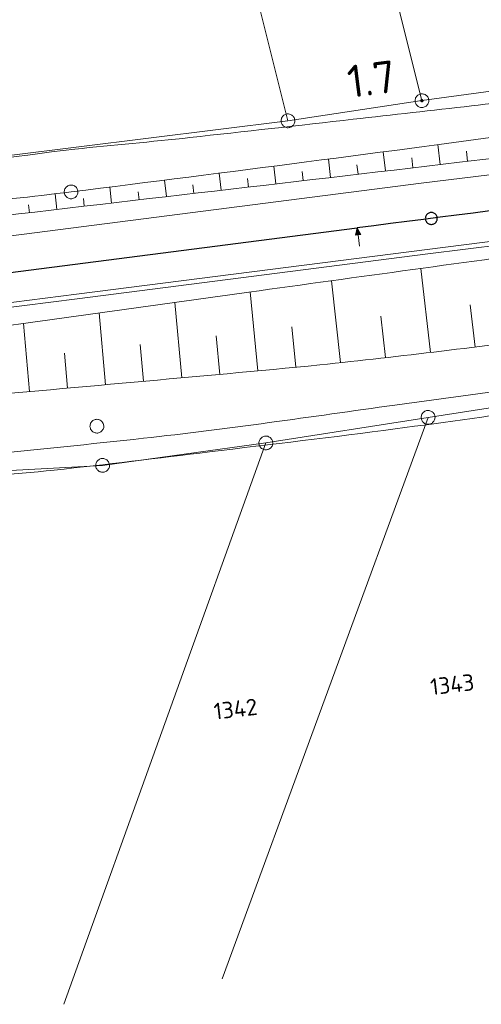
# Model space of a CAD drawing. Header units: metres. Extents: x 3425540 to 3446143, y 5432760 to 5444637.
# Tile 122 of 256: x 3436754 to 3436804, y 5439091 to 5439199. Entities that reach past the tile are written whole.
import ezdxf
from ezdxf.enums import TextEntityAlignment as Align

# ---------------------------------------------------------------- set-up
doc = ezdxf.new("R2010")
doc.units = ezdxf.units.M
for name, color, linetype, lineweight in [('B_Bestand', 9, 'Continuous', 18), ('B_Böschung', 9, 'Continuous', 18), ('B_Flurgrenzen', 9, 'Continuous', 18), ('B_Gleisachse', 9, 'Continuous', 25), ('B_Kilometrierung', 9, 'Continuous', 25), ('Bestand Kabeltröge', 9, 'Continuous', 18), ('Bestand_Neu_Strecke 3443', 9, 'Continuous', 18)]:
    doc.layers.add(name, color=color, linetype=linetype, lineweight=lineweight)
doc.styles.get("Standard").update_dxf_attribs({"font": 'isocpeur.ttf'})

msp = doc.modelspace()

# ---------------------------------------------------------------- linework, layer by layer
at = {"layer": 'B_Bestand'}
for points in [[(3436791.3, 5439175.18), (3436790.92, 5439175.9), (3436790.73, 5439175.11), (3436791.3, 5439175.18)], [(3436790.79, 5439175.16), (3436791.23, 5439175.21), (3436790.93, 5439175.81), (3436790.79, 5439175.16)], [(3436790.85, 5439175.21), (3436791.16, 5439175.25), (3436790.94, 5439175.72), (3436790.85, 5439175.21)], [(3436790.91, 5439175.25), (3436791.09, 5439175.28), (3436790.95, 5439175.62), (3436790.91, 5439175.25)], [(3436790.96, 5439175.3), (3436791.03, 5439175.31), (3436790.97, 5439175.53), (3436790.96, 5439175.3)], [(3436791.17, 5439173.92), (3436791.01, 5439175.15)]]:
    msp.add_lwpolyline(points, dxfattribs=at)
for points, knots in [([(3436701.59, 5439177.77), (3436706.65, 5439178.29), (3436711.71, 5439178.81), (3436716.77, 5439179.34), (3436724.44, 5439180.13), (3436732.11, 5439180.93), (3436739.79, 5439181.74), (3436746.61, 5439182.46), (3436753.37, 5439183.72), (3436760.19, 5439184.47), (3436764.35, 5439184.92), (3436768.53, 5439185.26), (3436772.7, 5439185.72), (3436778.63, 5439186.38), (3436784.56, 5439187.04), (3436790.48, 5439187.71), (3436794.77, 5439188.19), (3436799.07, 5439188.67), (3436803.35, 5439189.17), (3436807.3, 5439189.63), (3436811.24, 5439190.18), (3436815.18, 5439190.74), (3436819.75, 5439191.39), (3436824.31, 5439192.08), (3436828.89, 5439192.73), (3436835.66, 5439193.69), (3436842.45, 5439194.62), (3436849.23, 5439195.55), (3436855.53, 5439196.41), (3436861.87, 5439197.04), (3436868.17, 5439197.96), (3436874.28, 5439198.85), (3436880.37, 5439199.94), (3436886.48, 5439200.89), (3436893.12, 5439201.91), (3436899.77, 5439202.95), (3436906.42, 5439203.91), (3436911.34, 5439204.62), (3436916.25, 5439205.28), (3436921.18, 5439205.9), (3436925.99, 5439206.5), (3436930.8, 5439207.09), (3436935.62, 5439207.68), (3436941.16, 5439208.35), (3436946.7, 5439209.04), (3436952.25, 5439209.67), (3436956.56, 5439210.15), (3436960.88, 5439210.56), (3436965.19, 5439211.02), (3436969.69, 5439211.5), (3436974.19, 5439212), (3436978.69, 5439212.48), (3436983.78, 5439213.03), (3436988.88, 5439213.5), (3436993.97, 5439214.06), (3436998.18, 5439214.51), (3437002.38, 5439215.01), (3437006.59, 5439215.51), (3437012.38, 5439216.2), (3437018.17, 5439216.89), (3437023.96, 5439217.6), (3437028.46, 5439218.16), (3437032.96, 5439218.72), (3437037.46, 5439219.28), (3437043.03, 5439219.97), (3437048.59, 5439220.67), (3437054.16, 5439221.36), (3437060.37, 5439222.14), (3437066.58, 5439222.8), (3437072.79, 5439223.56), (3437077.47, 5439224.14), (3437082.13, 5439224.87), (3437086.81, 5439225.45), (3437092.23, 5439226.12), (3437097.66, 5439226.77), (3437103.09, 5439227.42), (3437109.01, 5439228.13), (3437114.95, 5439228.8), (3437120.87, 5439229.52), (3437125.31, 5439230.06), (3437129.73, 5439230.72), (3437134.16, 5439231.3), (3437141.12, 5439232.2), (3437148.1, 5439232.85), (3437155.05, 5439233.8), (3437162.05, 5439234.76), (3437169.02, 5439235.89), (3437175.98, 5439237.05), (3437183.62, 5439238.32), (3437191.26, 5439239.62), (3437198.9, 5439240.92), (3437201.64, 5439241.39), (3437204.37, 5439241.95), (3437207.13, 5439242.38), (3437210.49, 5439242.9), (3437213.89, 5439243.05), (3437217.28, 5439243.32), (3437220.73, 5439243.59), (3437224.18, 5439243.86), (3437227.64, 5439244.05), (3437233.13, 5439244.36), (3437238.64, 5439244.02), (3437244.13, 5439244.37), (3437252.78, 5439244.91), (3437261.42, 5439245.69), (3437270.08, 5439246.25), (3437275.76, 5439246.61), (3437281.44, 5439247.04), (3437287.13, 5439247.3), (3437292.8, 5439247.55), (3437298.46, 5439247.8), (3437304.12, 5439248.05)], [0, 0, 0, 0, 0.025133, 0.025133, 0.025133, 0.063269, 0.063269, 0.063269, 0.097186, 0.097186, 0.097186, 0.117895, 0.117895, 0.117895, 0.147386, 0.147386, 0.147386, 0.168728, 0.168728, 0.168728, 0.188381, 0.188381, 0.188381, 0.211204, 0.211204, 0.211204, 0.245041, 0.245041, 0.245041, 0.276498, 0.276498, 0.276498, 0.307052, 0.307052, 0.307052, 0.34029, 0.34029, 0.34029, 0.36482, 0.36482, 0.36482, 0.38879, 0.38879, 0.38879, 0.416399, 0.416399, 0.416399, 0.437835, 0.437835, 0.437835, 0.460206, 0.460206, 0.460206, 0.485508, 0.485508, 0.485508, 0.506441, 0.506441, 0.506441, 0.535268, 0.535268, 0.535268, 0.557678, 0.557678, 0.557678, 0.585416, 0.585416, 0.585416, 0.616319, 0.616319, 0.616319, 0.639628, 0.639628, 0.639628, 0.666644, 0.666644, 0.666644, 0.696155, 0.696155, 0.696155, 0.718246, 0.718246, 0.718246, 0.752911, 0.752911, 0.752911, 0.787803, 0.787803, 0.787803, 0.826098, 0.826098, 0.826098, 0.839875, 0.839875, 0.839875, 0.856671, 0.856671, 0.856671, 0.873781, 0.873781, 0.873781, 0.90095, 0.90095, 0.90095, 0.943819, 0.943819, 0.943819, 0.971972, 0.971972, 0.971972, 1, 1, 1, 1]), ([(3436720.78, 5439147.92), (3436724.51, 5439148.39), (3436728.24, 5439148.85), (3436731.97, 5439149.32), (3436738.07, 5439150.08), (3436744.21, 5439150.58), (3436750.32, 5439151.21), (3436756.1, 5439151.81), (3436761.87, 5439152.39), (3436767.64, 5439153.02), (3436776.78, 5439154.02), (3436785.88, 5439155.37), (3436794.99, 5439156.63), (3436802.09, 5439157.6), (3436809.18, 5439158.58), (3436816.27, 5439159.56), (3436822.13, 5439160.36), (3436827.99, 5439161.17), (3436833.85, 5439161.97), (3436842.26, 5439163.13), (3436850.7, 5439164.13), (3436859.13, 5439165.15), (3436862.6, 5439165.57), (3436866.09, 5439165.72), (3436869.55, 5439166.18), (3436880.21, 5439167.61), (3436890.81, 5439169.34), (3436901.4, 5439171.18), (3436910.1, 5439172.68), (3436918.8, 5439174.27), (3436927.51, 5439175.74), (3436936.03, 5439177.19), (3436944.56, 5439178.62), (3436953.1, 5439180.05), (3436966.06, 5439182.23), (3436979.02, 5439184.38), (3436991.99, 5439186.5), (3436999.27, 5439187.69), (3437006.58, 5439188.69), (3437013.88, 5439189.69), (3437019.72, 5439190.49), (3437025.56, 5439191.22), (3437031.42, 5439191.83), (3437036.12, 5439192.32), (3437040.85, 5439192.58), (3437045.55, 5439193.04), (3437047.61, 5439193.24), (3437049.67, 5439193.46), (3437051.73, 5439193.72), (3437055.44, 5439194.2), (3437059.13, 5439194.86), (3437062.84, 5439195.36), (3437066.88, 5439195.89), (3437070.95, 5439196.28), (3437074.99, 5439196.82), (3437083.47, 5439197.97), (3437091.89, 5439199.58), (3437100.37, 5439200.7), (3437110.44, 5439202.03), (3437120.52, 5439203.28), (3437130.61, 5439204.41), (3437142.6, 5439205.74), (3437154.61, 5439206.94), (3437166.59, 5439208.27), (3437173.23, 5439209.01), (3437179.87, 5439209.74), (3437186.5, 5439210.6), (3437194.71, 5439211.67), (3437202.9, 5439212.93), (3437211.11, 5439214.04), (3437218, 5439214.97), (3437224.9, 5439215.85), (3437231.78, 5439216.8), (3437239.39, 5439217.85), (3437246.99, 5439218.96), (3437254.59, 5439220.07), (3437267.16, 5439221.91), (3437279.7, 5439223.92), (3437292.28, 5439225.68), (3437297.03, 5439226.35), (3437301.78, 5439227.01), (3437306.53, 5439227.68)], [0, 0, 0, 0, 0.019074, 0.019074, 0.019074, 0.050277, 0.050277, 0.050277, 0.079727, 0.079727, 0.079727, 0.126381, 0.126381, 0.126381, 0.162711, 0.162711, 0.162711, 0.192716, 0.192716, 0.192716, 0.235806, 0.235806, 0.235806, 0.253524, 0.253524, 0.253524, 0.308036, 0.308036, 0.308036, 0.352859, 0.352859, 0.352859, 0.396746, 0.396746, 0.396746, 0.463429, 0.463429, 0.463429, 0.500834, 0.500834, 0.500834, 0.530716, 0.530716, 0.530716, 0.554702, 0.554702, 0.554702, 0.565208, 0.565208, 0.565208, 0.584208, 0.584208, 0.584208, 0.604904, 0.604904, 0.604904, 0.648324, 0.648324, 0.648324, 0.699854, 0.699854, 0.699854, 0.761057, 0.761057, 0.761057, 0.794946, 0.794946, 0.794946, 0.836968, 0.836968, 0.836968, 0.872248, 0.872248, 0.872248, 0.91121, 0.91121, 0.91121, 0.97565, 0.97565, 0.97565, 1, 1, 1, 1]), ([(3437090.63, 5439196.58), (3437086.33, 5439196.01), (3437082.03, 5439195.43), (3437077.73, 5439194.86), (3437074.6, 5439194.44), (3437071.47, 5439194), (3437068.34, 5439193.57), (3437064.52, 5439193.04), (3437060.71, 5439192.45), (3437056.88, 5439191.93), (3437053.3, 5439191.44), (3437049.71, 5439191.07), (3437046.11, 5439190.72), (3437041.98, 5439190.32), (3437037.84, 5439190), (3437033.71, 5439189.6), (3437030.36, 5439189.28), (3437027.03, 5439188.94), (3437023.69, 5439188.58), (3437020.26, 5439188.21), (3437016.84, 5439187.82), (3437013.44, 5439187.29), (3437009.44, 5439186.66), (3437005.45, 5439186.02), (3437001.46, 5439185.39), (3436995.6, 5439184.47), (3436989.74, 5439183.55), (3436983.88, 5439182.63), (3436978.2, 5439181.74), (3436972.51, 5439180.85), (3436966.82, 5439179.96), (3436961.64, 5439179.15), (3436956.45, 5439178.43), (3436951.28, 5439177.56), (3436943.94, 5439176.32), (3436936.63, 5439174.98), (3436929.31, 5439173.68), (3436922.04, 5439172.39), (3436914.77, 5439171.09), (3436907.51, 5439169.8), (3436905.2, 5439169.39), (3436902.88, 5439169.01), (3436900.56, 5439168.6), (3436896.92, 5439167.97), (3436893.34, 5439167.03), (3436889.71, 5439166.36), (3436886.22, 5439165.72), (3436882.72, 5439165.2), (3436879.19, 5439164.81), (3436876.76, 5439164.54), (3436874.31, 5439164.41), (3436871.87, 5439164.12), (3436867.79, 5439163.64), (3436863.71, 5439163.16), (3436859.64, 5439162.66), (3436855.7, 5439162.17), (3436851.77, 5439161.68), (3436847.83, 5439161.19), (3436842.02, 5439160.47), (3436836.2, 5439159.78), (3436830.38, 5439159.05), (3436824.16, 5439158.25), (3436817.98, 5439157.25), (3436811.77, 5439156.37), (3436806.2, 5439155.59), (3436800.63, 5439154.78), (3436795.05, 5439154.05), (3436788.32, 5439153.15), (3436781.58, 5439152.37), (3436774.84, 5439151.55), (3436769.21, 5439150.87), (3436763.59, 5439150.16), (3436757.95, 5439149.57), (3436753.28, 5439149.08), (3436748.6, 5439148.72), (3436743.93, 5439148.28), (3436740.42, 5439147.95), (3436736.92, 5439147.61), (3436733.42, 5439147.25), (3436729.7, 5439146.86), (3436726, 5439146.27), (3436722.3, 5439145.7), (3436719.24, 5439145.22), (3436716.18, 5439144.74), (3436713.2, 5439143.89), (3436710.25, 5439143.05), (3436707.35, 5439142.09), (3436704.41, 5439141.22), (3436701.46, 5439140.34), (3436698.5, 5439139.48), (3436695.54, 5439138.63), (3436693.24, 5439137.97), (3436690.92, 5439137.44), (3436688.56, 5439136.99), (3436685.54, 5439136.42), (3436682.51, 5439136.16), (3436679.47, 5439136.14), (3436677, 5439136.13), (3436674.53, 5439136.2), (3436672.06, 5439136.32), (3436669.53, 5439136.44), (3436667.01, 5439136.75), (3436664.48, 5439136.83), (3436662.56, 5439136.9), (3436660.63, 5439136.8), (3436658.7, 5439136.66), (3436655.99, 5439136.46), (3436653.28, 5439136.25), (3436650.61, 5439135.71), (3436648.26, 5439135.25), (3436645.95, 5439134.71), (3436643.63, 5439134.16), (3436639.43, 5439133.18), (3436635.29, 5439132.02), (3436631.08, 5439131.07), (3436628.42, 5439130.46), (3436625.7, 5439130.18), (3436622.98, 5439129.86), (3436620.78, 5439129.6), (3436618.55, 5439129.39), (3436616.35, 5439129.52), (3436613.22, 5439129.7), (3436610.1, 5439130.28), (3436607.04, 5439131.07), (3436604.01, 5439131.85), (3436601.03, 5439132.73), (3436598, 5439133.48), (3436596.26, 5439133.91), (3436594.51, 5439134.33), (3436592.77, 5439134.77), (3436590.48, 5439135.34), (3436588.18, 5439135.92), (3436585.88, 5439136.49), (3436583.94, 5439136.97), (3436581.99, 5439137.47), (3436580.02, 5439137.78), (3436578.04, 5439138.1), (3436575.98, 5439137.74), (3436573.99, 5439137.44), (3436570.89, 5439136.96), (3436567.78, 5439136.49), (3436564.69, 5439135.97), (3436562.14, 5439135.55), (3436559.6, 5439135.07), (3436557.05, 5439134.69), (3436550.45, 5439133.7), (3436543.84, 5439132.82), (3436537.23, 5439131.93), (3436532.03, 5439131.23), (3436526.84, 5439130.53), (3436521.64, 5439129.86), (3436517.36, 5439129.31), (3436513.08, 5439128.84), (3436508.8, 5439128.4), (3436505.37, 5439128.04), (3436501.93, 5439127.74), (3436498.49, 5439127.45), (3436493.76, 5439127.07), (3436489.02, 5439126.74), (3436484.28, 5439126.51), (3436479.57, 5439126.27), (3436474.86, 5439126.13), (3436470.15, 5439126.07), (3436465.74, 5439126.03), (3436461.33, 5439125.99), (3436456.92, 5439126.07), (3436448.55, 5439126.24), (3436440.19, 5439126.4), (3436431.82, 5439126.57)], [0, 0, 0, 0, 0.019538, 0.019538, 0.019538, 0.033772, 0.033772, 0.033772, 0.051152, 0.051152, 0.051152, 0.067424, 0.067424, 0.067424, 0.08613, 0.08613, 0.08613, 0.101247, 0.101247, 0.101247, 0.116764, 0.116764, 0.116764, 0.13497, 0.13497, 0.13497, 0.161684, 0.161684, 0.161684, 0.187611, 0.187611, 0.187611, 0.211226, 0.211226, 0.211226, 0.244724, 0.244724, 0.244724, 0.277968, 0.277968, 0.277968, 0.288549, 0.288549, 0.288549, 0.305192, 0.305192, 0.305192, 0.321146, 0.321146, 0.321146, 0.332191, 0.332191, 0.332191, 0.350692, 0.350692, 0.350692, 0.368551, 0.368551, 0.368551, 0.39495, 0.39495, 0.39495, 0.42318, 0.42318, 0.42318, 0.448519, 0.448519, 0.448519, 0.479105, 0.479105, 0.479105, 0.504637, 0.504637, 0.504637, 0.525774, 0.525774, 0.525774, 0.541632, 0.541632, 0.541632, 0.558482, 0.558482, 0.558482, 0.572417, 0.572417, 0.572417, 0.586208, 0.586208, 0.586208, 0.600087, 0.600087, 0.600087, 0.610851, 0.610851, 0.610851, 0.624554, 0.624554, 0.624554, 0.635682, 0.635682, 0.635682, 0.647093, 0.647093, 0.647093, 0.655764, 0.655764, 0.655764, 0.668008, 0.668008, 0.668008, 0.678742, 0.678742, 0.678742, 0.698141, 0.698141, 0.698141, 0.710435, 0.710435, 0.710435, 0.720411, 0.720411, 0.720411, 0.734574, 0.734574, 0.734574, 0.748633, 0.748633, 0.748633, 0.756708, 0.756708, 0.756708, 0.767376, 0.767376, 0.767376, 0.776384, 0.776384, 0.776384, 0.785454, 0.785454, 0.785454, 0.799597, 0.799597, 0.799597, 0.811226, 0.811226, 0.811226, 0.841268, 0.841268, 0.841268, 0.864888, 0.864888, 0.864888, 0.884289, 0.884289, 0.884289, 0.899826, 0.899826, 0.899826, 0.921218, 0.921218, 0.921218, 0.942444, 0.942444, 0.942444, 0.962296, 0.962296, 0.962296, 1, 1, 1, 1])]:
    msp.add_open_spline(points, degree=3, knots=knots, dxfattribs=at)
at = {"layer": 'B_Böschung'}
for p, q in [((3436799.94, 5439182.79), (3436799.69, 5439184.97)), ((3436793.98, 5439182.09), (3436793.74, 5439184.18)), ((3436796.96, 5439182.44), (3436796.84, 5439183.51)), ((3436802.92, 5439183.14), (3436802.79, 5439184.25)), ((3436782.07, 5439180.69), (3436781.84, 5439182.62)), ((3436788.02, 5439181.39), (3436787.79, 5439183.39)), ((3436791, 5439181.74), (3436790.88, 5439182.76)), ((3436776.11, 5439179.99), (3436775.89, 5439181.86)), ((3436785.04, 5439181.04), (3436784.93, 5439182.02)), ((3436764.19, 5439178.6), (3436763.98, 5439180.35)), ((3436770.15, 5439179.3), (3436769.93, 5439181.11)), ((3436773.13, 5439179.65), (3436773.02, 5439180.57)), ((3436779.09, 5439180.34), (3436778.97, 5439181.29)), ((3436758.23, 5439177.9), (3436758.03, 5439179.62)), ((3436767.17, 5439178.95), (3436767.06, 5439179.84)), ((3436755.25, 5439177.55), (3436755.15, 5439178.42)), ((3436761.21, 5439178.25), (3436761.11, 5439179.11)), ((3436798.87, 5439162.36), (3436797.83, 5439171.5)), ((3436789.1, 5439161.26), (3436788.1, 5439170.16)), ((3436780.08, 5439160.36), (3436779.26, 5439168.94)), ((3436771.81, 5439159.6), (3436771.06, 5439167.8)), ((3436803.74, 5439162.94), (3436803.2, 5439167.54)), ((3436763.53, 5439158.85), (3436762.83, 5439166.65)), ((3436755.25, 5439158.1), (3436754.58, 5439165.5)), ((3436793.99, 5439161.81), (3436793.48, 5439166.32)), ((3436784.22, 5439160.76), (3436783.79, 5439165.13)), ((3436767.67, 5439159.22), (3436767.3, 5439163.22)), ((3436775.95, 5439159.97), (3436775.56, 5439164.17)), ((3436759.39, 5439158.47), (3436759.05, 5439162.28))]:
    msp.add_line(p, q, dxfattribs=at)
for points, knots in [([(3436436.83, 5439149.32), (3436439.05, 5439149.05), (3436441.27, 5439148.77), (3436443.48, 5439148.5), (3436445.92, 5439148.2), (3436448.38, 5439148.18), (3436450.83, 5439148.15), (3436452.18, 5439148.14), (3436453.54, 5439148.14), (3436454.89, 5439148.15), (3436458.18, 5439148.19), (3436461.46, 5439148.25), (3436464.75, 5439148.4), (3436467.64, 5439148.54), (3436470.52, 5439148.77), (3436473.4, 5439149.03), (3436476, 5439149.26), (3436478.6, 5439149.52), (3436481.19, 5439149.81), (3436484.73, 5439150.21), (3436488.25, 5439150.77), (3436491.79, 5439151.18), (3436493.29, 5439151.36), (3436494.8, 5439151.5), (3436496.32, 5439151.62), (3436498.17, 5439151.77), (3436500.03, 5439151.84), (3436501.88, 5439151.87), (3436503.17, 5439151.89), (3436504.46, 5439151.8), (3436505.76, 5439151.81), (3436507.33, 5439151.83), (3436508.9, 5439151.87), (3436510.46, 5439152.03), (3436511.66, 5439152.15), (3436512.84, 5439152.31), (3436514.03, 5439152.5), (3436515.6, 5439152.75), (3436517.16, 5439153.08), (3436518.74, 5439153.31), (3436520.04, 5439153.5), (3436521.35, 5439153.67), (3436522.65, 5439153.81), (3436526.09, 5439154.18), (3436529.53, 5439154.53), (3436532.97, 5439154.9), (3436535.39, 5439155.16), (3436537.81, 5439155.44), (3436540.22, 5439155.68), (3436542.47, 5439155.91), (3436544.72, 5439156.12), (3436546.97, 5439156.34), (3436548.28, 5439156.46), (3436549.58, 5439156.59), (3436550.88, 5439156.71), (3436555.46, 5439157.15), (3436560.04, 5439157.49), (3436564.61, 5439157.96), (3436568.61, 5439158.37), (3436572.61, 5439158.81), (3436576.6, 5439159.24), (3436582.73, 5439159.91), (3436588.86, 5439160.58), (3436594.99, 5439161.24), (3436596.71, 5439161.43), (3436598.43, 5439161.59), (3436600.15, 5439161.77), (3436605.32, 5439162.33), (3436610.47, 5439163.02), (3436615.64, 5439163.58), (3436617.94, 5439163.84), (3436620.25, 5439164.08), (3436622.56, 5439164.3), (3436630.31, 5439165.03), (3436638.07, 5439165.72), (3436645.82, 5439166.44), (3436655.3, 5439167.32), (3436664.78, 5439168.15), (3436674.24, 5439169.17), (3436678.56, 5439169.63), (3436682.83, 5439170.49), (3436687.13, 5439171.08), (3436691.14, 5439171.62), (3436695.15, 5439172.17), (3436699.16, 5439172.67), (3436702.24, 5439173.05), (3436705.31, 5439173.42), (3436708.38, 5439173.79), (3436717.04, 5439174.86), (3436725.7, 5439175.98), (3436734.36, 5439177.04), (3436742.82, 5439178.08), (3436751.32, 5439178.76), (3436759.78, 5439179.82), (3436776.87, 5439181.95), (3436793.95, 5439184.16), (3436811.01, 5439186.47), (3436823.09, 5439188.1), (3436835.16, 5439189.74), (3436847.23, 5439191.37)], [0, 0, 0, 0, 0.01624, 0.01624, 0.01624, 0.034042, 0.034042, 0.034042, 0.043878, 0.043878, 0.043878, 0.067751, 0.067751, 0.067751, 0.08877, 0.08877, 0.08877, 0.107705, 0.107705, 0.107705, 0.133589, 0.133589, 0.133589, 0.144611, 0.144611, 0.144611, 0.158095, 0.158095, 0.158095, 0.167479, 0.167479, 0.167479, 0.178889, 0.178889, 0.178889, 0.18759, 0.18759, 0.18759, 0.199185, 0.199185, 0.199185, 0.20872, 0.20872, 0.20872, 0.233852, 0.233852, 0.233852, 0.251511, 0.251511, 0.251511, 0.267933, 0.267933, 0.267933, 0.277434, 0.277434, 0.277434, 0.310827, 0.310827, 0.310827, 0.34002, 0.34002, 0.34002, 0.384808, 0.384808, 0.384808, 0.397359, 0.397359, 0.397359, 0.435119, 0.435119, 0.435119, 0.451965, 0.451965, 0.451965, 0.508545, 0.508545, 0.508545, 0.577668, 0.577668, 0.577668, 0.609221, 0.609221, 0.609221, 0.63861, 0.63861, 0.63861, 0.661098, 0.661098, 0.661098, 0.724486, 0.724486, 0.724486, 0.7864, 0.7864, 0.7864, 0.911506, 0.911506, 0.911506, 1, 1, 1, 1]), ([(3436977.12, 5439191.82), (3436971.5, 5439191.3), (3436965.88, 5439190.78), (3436960.26, 5439190.26), (3436955.94, 5439189.86), (3436951.63, 5439189.47), (3436947.31, 5439189.07), (3436943.34, 5439188.71), (3436939.37, 5439188.46), (3436935.41, 5439188.01), (3436929.58, 5439187.36), (3436923.77, 5439186.48), (3436917.96, 5439185.7), (3436909, 5439184.5), (3436900.05, 5439183.26), (3436891.09, 5439182.07), (3436885.26, 5439181.29), (3436879.41, 5439180.65), (3436873.57, 5439180.02), (3436861.09, 5439178.66), (3436848.55, 5439177.77), (3436836.07, 5439176.39), (3436828.97, 5439175.61), (3436821.87, 5439174.77), (3436814.79, 5439173.81), (3436802.9, 5439172.2), (3436791.02, 5439170.56), (3436779.13, 5439168.92), (3436770.77, 5439167.77), (3436762.42, 5439166.58), (3436754.06, 5439165.43), (3436751.09, 5439165.02), (3436748.11, 5439164.7), (3436745.13, 5439164.44), (3436741.59, 5439164.12), (3436738.03, 5439163.97), (3436734.49, 5439163.64), (3436733.12, 5439163.52), (3436731.75, 5439163.39), (3436730.38, 5439163.26)], [0, 0, 0, 0, 0.068156, 0.068156, 0.068156, 0.120526, 0.120526, 0.120526, 0.168606, 0.168606, 0.168606, 0.239459, 0.239459, 0.239459, 0.348605, 0.348605, 0.348605, 0.419595, 0.419595, 0.419595, 0.571233, 0.571233, 0.571233, 0.657531, 0.657531, 0.657531, 0.802389, 0.802389, 0.802389, 0.904303, 0.904303, 0.904303, 0.94044, 0.94044, 0.94044, 0.983395, 0.983395, 0.983395, 1, 1, 1, 1]), ([(3436977.12, 5439191.82), (3436971.45, 5439190.67), (3436965.77, 5439189.52), (3436960.1, 5439188.37), (3436956.6, 5439187.66), (3436953.04, 5439187.25), (3436949.58, 5439186.4), (3436946.15, 5439185.56), (3436942.73, 5439184.67), (3436939.3, 5439183.81), (3436934.91, 5439182.71), (3436930.51, 5439181.61), (3436926.12, 5439180.51), (3436921.27, 5439179.3), (3436916.42, 5439178.11), (3436911.52, 5439177.14), (3436902.18, 5439175.28), (3436892.75, 5439174.05), (3436883.31, 5439172.84), (3436876.25, 5439171.93), (3436869.18, 5439171.09), (3436862.13, 5439170.17), (3436852.4, 5439168.9), (3436842.71, 5439167.42), (3436832.97, 5439166.26), (3436826.42, 5439165.48), (3436819.86, 5439164.81), (3436813.3, 5439164.07), (3436804.48, 5439163.07), (3436795.68, 5439161.9), (3436786.85, 5439161.01), (3436780.12, 5439160.33), (3436773.38, 5439159.75), (3436766.65, 5439159.13), (3436759.72, 5439158.49), (3436752.78, 5439157.9), (3436745.85, 5439157.24), (3436742.81, 5439156.96), (3436739.78, 5439156.6), (3436736.75, 5439156.22), (3436734.65, 5439155.96), (3436732.56, 5439155.71), (3436730.46, 5439155.45)], [0, 0, 0, 0, 0.069601, 0.069601, 0.069601, 0.112454, 0.112454, 0.112454, 0.154923, 0.154923, 0.154923, 0.209358, 0.209358, 0.209358, 0.26937, 0.26937, 0.26937, 0.383669, 0.383669, 0.383669, 0.469216, 0.469216, 0.469216, 0.587039, 0.587039, 0.587039, 0.666337, 0.666337, 0.666337, 0.772983, 0.772983, 0.772983, 0.854279, 0.854279, 0.854279, 0.937926, 0.937926, 0.937926, 0.97462, 0.97462, 0.97462, 1, 1, 1, 1]), ([(3436436.11, 5439145.68), (3436439.05, 5439145.59), (3436442, 5439145.51), (3436444.95, 5439145.43), (3436448.73, 5439145.32), (3436452.51, 5439145.28), (3436456.29, 5439145.23), (3436458.94, 5439145.2), (3436461.6, 5439145.26), (3436464.25, 5439145.35), (3436467.34, 5439145.45), (3436470.42, 5439145.65), (3436473.5, 5439145.97), (3436474.98, 5439146.13), (3436476.46, 5439146.31), (3436477.93, 5439146.51), (3436480.14, 5439146.81), (3436482.33, 5439147.24), (3436484.54, 5439147.48), (3436486.45, 5439147.69), (3436488.37, 5439147.86), (3436490.29, 5439148.03), (3436493.35, 5439148.3), (3436496.42, 5439148.58), (3436499.49, 5439148.8), (3436502.05, 5439148.99), (3436504.62, 5439148.93), (3436507.18, 5439149.08), (3436512.25, 5439149.37), (3436517.33, 5439149.67), (3436522.38, 5439150.16), (3436526.89, 5439150.61), (3436531.39, 5439151.09), (3436535.9, 5439151.52), (3436542.18, 5439152.13), (3436548.47, 5439152.74), (3436554.75, 5439153.35), (3436559.8, 5439153.84), (3436564.86, 5439154.3), (3436569.9, 5439154.87), (3436577.55, 5439155.72), (3436585.19, 5439156.64), (3436592.83, 5439157.54), (3436597.87, 5439158.14), (3436602.9, 5439158.74), (3436607.94, 5439159.33), (3436622.24, 5439161), (3436636.59, 5439162.28), (3436650.9, 5439163.91), (3436655.68, 5439164.45), (3436660.45, 5439165.02), (3436665.23, 5439165.62), (3436675.23, 5439166.86), (3436685.22, 5439168.13), (3436695.21, 5439169.46), (3436700.95, 5439170.22), (3436706.69, 5439171.02), (3436712.42, 5439171.83), (3436717.52, 5439172.55), (3436722.6, 5439173.36), (3436727.7, 5439174.07), (3436733.52, 5439174.89), (3436739.34, 5439175.67), (3436745.18, 5439176.37), (3436764.13, 5439178.63), (3436783.09, 5439180.77), (3436802.04, 5439183.04), (3436808.83, 5439183.85), (3436815.61, 5439184.67), (3436822.4, 5439185.48), (3436829.62, 5439186.35), (3436836.86, 5439187.04), (3436844.07, 5439187.97), (3436845.25, 5439188.12), (3436846.43, 5439188.27), (3436847.61, 5439188.43)], [0, 0, 0, 0, 0.021354, 0.021354, 0.021354, 0.048754, 0.048754, 0.048754, 0.067992, 0.067992, 0.067992, 0.090371, 0.090371, 0.090371, 0.10117, 0.10117, 0.10117, 0.117291, 0.117291, 0.117291, 0.131239, 0.131239, 0.131239, 0.153553, 0.153553, 0.153553, 0.172142, 0.172142, 0.172142, 0.208952, 0.208952, 0.208952, 0.241767, 0.241767, 0.241767, 0.287515, 0.287515, 0.287515, 0.32429, 0.32429, 0.32429, 0.380052, 0.380052, 0.380052, 0.416804, 0.416804, 0.416804, 0.521146, 0.521146, 0.521146, 0.556012, 0.556012, 0.556012, 0.629028, 0.629028, 0.629028, 0.670983, 0.670983, 0.670983, 0.708278, 0.708278, 0.708278, 0.750862, 0.750862, 0.750862, 0.889162, 0.889162, 0.889162, 0.938681, 0.938681, 0.938681, 0.991378, 0.991378, 0.991378, 1, 1, 1, 1])]:
    msp.add_open_spline(points, degree=3, knots=knots, dxfattribs=at)
at = {"layer": 'B_Flurgrenzen'}
for p, q in [((3436797.95, 5439189.74), (3436783.94, 5439245.37)), ((3436783.37, 5439187.55), (3436769.23, 5439243.79)), ((3436797.95, 5439189.74), (3436829.91, 5439194.12)), ((3436783.37, 5439187.55), (3436797.95, 5439189.74)), ((3436753.04, 5439183.79), (3436783.37, 5439187.55)), ((3436798.63, 5439155.3), (3436827.61, 5439159.74)), ((3436776.2, 5439094.25), (3436798.63, 5439155.3)), ((3436780.97, 5439152.52), (3436798.63, 5439155.3)), ((3436758.98, 5439091.48), (3436780.97, 5439152.52)), ((3436763.2, 5439150.07), (3436780.97, 5439152.52)), ((3436741.1, 5439148.85), (3436763.2, 5439150.07))]:
    msp.add_line(p, q, dxfattribs=at)
for points in [[(3436798.6, 5439189.35), (3436798.64, 5439189.44), (3436798.67, 5439189.52), (3436798.69, 5439189.62), (3436798.7, 5439189.71), (3436798.69, 5439189.8), (3436798.68, 5439189.9), (3436798.66, 5439189.99), (3436798.62, 5439190.07), (3436798.58, 5439190.16), (3436798.52, 5439190.23), (3436798.45, 5439190.29), (3436798.38, 5439190.35), (3436798.3, 5439190.4), (3436798.21, 5439190.44), (3436798.12, 5439190.46), (3436798.03, 5439190.48), (3436797.93, 5439190.49), (3436797.84, 5439190.48), (3436797.75, 5439190.46), (3436797.66, 5439190.42), (3436797.58, 5439190.38), (3436797.5, 5439190.33), (3436797.42, 5439190.27), (3436797.36, 5439190.2), (3436797.31, 5439190.12), (3436797.27, 5439190.04), (3436797.24, 5439189.95), (3436797.21, 5439189.86), (3436797.21, 5439189.77), (3436797.21, 5439189.67), (3436797.22, 5439189.58), (3436797.25, 5439189.49), (3436797.28, 5439189.4), (3436797.33, 5439189.32), (3436797.39, 5439189.25), (3436797.46, 5439189.18), (3436797.53, 5439189.12), (3436797.61, 5439189.08), (3436797.7, 5439189.04), (3436797.79, 5439189.01), (3436797.88, 5439188.99), (3436797.97, 5439188.99), (3436798.07, 5439189), (3436798.16, 5439189.02), (3436798.25, 5439189.05), (3436798.33, 5439189.09), (3436798.41, 5439189.14), (3436798.48, 5439189.21), (3436798.54, 5439189.28), (3436798.6, 5439189.35)], [(3436798.06, 5439189.67), (3436798.07, 5439189.69), (3436798.07, 5439189.7), (3436798.08, 5439189.72), (3436798.08, 5439189.73), (3436798.08, 5439189.75), (3436798.08, 5439189.76), (3436798.07, 5439189.78), (3436798.07, 5439189.79), (3436798.06, 5439189.81), (3436798.05, 5439189.82), (3436798.04, 5439189.83), (3436798.02, 5439189.84), (3436798.01, 5439189.85), (3436798, 5439189.86), (3436797.98, 5439189.86), (3436797.97, 5439189.86), (3436797.95, 5439189.86), (3436797.94, 5439189.86), (3436797.92, 5439189.86), (3436797.9, 5439189.85), (3436797.89, 5439189.85), (3436797.88, 5439189.84), (3436797.87, 5439189.83), (3436797.86, 5439189.82), (3436797.85, 5439189.8), (3436797.84, 5439189.79), (3436797.83, 5439189.77), (3436797.83, 5439189.76), (3436797.83, 5439189.74), (3436797.83, 5439189.73), (3436797.83, 5439189.71), (3436797.84, 5439189.7), (3436797.84, 5439189.68), (3436797.85, 5439189.67), (3436797.86, 5439189.66), (3436797.87, 5439189.65), (3436797.88, 5439189.64), (3436797.9, 5439189.63), (3436797.91, 5439189.62), (3436797.93, 5439189.62), (3436797.94, 5439189.61), (3436797.96, 5439189.61), (3436797.97, 5439189.61), (3436797.99, 5439189.62), (3436798, 5439189.62), (3436798.02, 5439189.63), (3436798.03, 5439189.64), (3436798.04, 5439189.65), (3436798.05, 5439189.66), (3436798.06, 5439189.67)], [(3436798.04, 5439189.69), (3436798.05, 5439189.7), (3436798.05, 5439189.71), (3436798.05, 5439189.73), (3436798.05, 5439189.74), (3436798.05, 5439189.75), (3436798.05, 5439189.77), (3436798.05, 5439189.78), (3436798.04, 5439189.79), (3436798.03, 5439189.8), (3436798.02, 5439189.81), (3436798.01, 5439189.82), (3436798, 5439189.83), (3436797.98, 5439189.83), (3436797.97, 5439189.84), (3436797.96, 5439189.84), (3436797.94, 5439189.84), (3436797.93, 5439189.84), (3436797.91, 5439189.83), (3436797.9, 5439189.82), (3436797.89, 5439189.82), (3436797.88, 5439189.81), (3436797.87, 5439189.8), (3436797.86, 5439189.78), (3436797.86, 5439189.77), (3436797.86, 5439189.76), (3436797.85, 5439189.74), (3436797.85, 5439189.73), (3436797.86, 5439189.72), (3436797.86, 5439189.7), (3436797.87, 5439189.69), (3436797.87, 5439189.68), (3436797.88, 5439189.67), (3436797.89, 5439189.66), (3436797.91, 5439189.65), (3436797.92, 5439189.64), (3436797.93, 5439189.64), (3436797.95, 5439189.64), (3436797.96, 5439189.64), (3436797.97, 5439189.64), (3436797.99, 5439189.64), (3436798, 5439189.65), (3436798.01, 5439189.66), (3436798.02, 5439189.67), (3436798.03, 5439189.68), (3436798.04, 5439189.69)], [(3436798.02, 5439189.7), (3436798.02, 5439189.71), (3436798.03, 5439189.72), (3436798.03, 5439189.73), (3436798.03, 5439189.75), (3436798.03, 5439189.76), (3436798.02, 5439189.77), (3436798.02, 5439189.78), (3436798.01, 5439189.79), (3436798, 5439189.8), (3436797.99, 5439189.81), (3436797.98, 5439189.81), (3436797.97, 5439189.81), (3436797.96, 5439189.81), (3436797.94, 5439189.81), (3436797.93, 5439189.81), (3436797.92, 5439189.81), (3436797.91, 5439189.8), (3436797.9, 5439189.79), (3436797.89, 5439189.78), (3436797.89, 5439189.77), (3436797.88, 5439189.76), (3436797.88, 5439189.75), (3436797.88, 5439189.74), (3436797.88, 5439189.72), (3436797.88, 5439189.71), (3436797.89, 5439189.7), (3436797.89, 5439189.69), (3436797.9, 5439189.68), (3436797.91, 5439189.67), (3436797.92, 5439189.67), (3436797.93, 5439189.67), (3436797.95, 5439189.66), (3436797.96, 5439189.66), (3436797.97, 5439189.66), (3436797.98, 5439189.67), (3436797.99, 5439189.67), (3436798, 5439189.68), (3436798.01, 5439189.69), (3436798.02, 5439189.7)], [(3436798, 5439189.71), (3436798, 5439189.72), (3436798, 5439189.73), (3436798, 5439189.74), (3436798, 5439189.75), (3436798, 5439189.76), (3436798, 5439189.77), (3436797.99, 5439189.78), (3436797.98, 5439189.78), (3436797.97, 5439189.79), (3436797.96, 5439189.79), (3436797.95, 5439189.79), (3436797.94, 5439189.79), (3436797.93, 5439189.78), (3436797.92, 5439189.78), (3436797.92, 5439189.77), (3436797.91, 5439189.76), (3436797.91, 5439189.76), (3436797.9, 5439189.75), (3436797.9, 5439189.74), (3436797.9, 5439189.73), (3436797.91, 5439189.72), (3436797.91, 5439189.71), (3436797.92, 5439189.7), (3436797.93, 5439189.69), (3436797.94, 5439189.69), (3436797.95, 5439189.69), (3436797.96, 5439189.69), (3436797.97, 5439189.69), (3436797.98, 5439189.69), (3436797.98, 5439189.7), (3436797.99, 5439189.7), (3436798, 5439189.71)], [(3436797.98, 5439189.72), (3436797.98, 5439189.73), (3436797.98, 5439189.74), (3436797.98, 5439189.75), (3436797.98, 5439189.75), (3436797.97, 5439189.76), (3436797.97, 5439189.76), (3436797.96, 5439189.76), (3436797.95, 5439189.77), (3436797.94, 5439189.76), (3436797.94, 5439189.76), (3436797.93, 5439189.76), (3436797.93, 5439189.75), (3436797.93, 5439189.74), (3436797.93, 5439189.73), (3436797.93, 5439189.73), (3436797.93, 5439189.72), (3436797.94, 5439189.72), (3436797.95, 5439189.71), (3436797.95, 5439189.71), (3436797.96, 5439189.71), (3436797.97, 5439189.72), (3436797.97, 5439189.72), (3436797.98, 5439189.72)], [(3436784.02, 5439187.16), (3436784.06, 5439187.25), (3436784.09, 5439187.33), (3436784.11, 5439187.43), (3436784.12, 5439187.52), (3436784.11, 5439187.61), (3436784.1, 5439187.71), (3436784.08, 5439187.8), (3436784.04, 5439187.89), (3436783.99, 5439187.97), (3436783.93, 5439188.04), (3436783.87, 5439188.1), (3436783.8, 5439188.16), (3436783.71, 5439188.21), (3436783.63, 5439188.25), (3436783.54, 5439188.28), (3436783.45, 5439188.3), (3436783.35, 5439188.3), (3436783.26, 5439188.29), (3436783.17, 5439188.27), (3436783.08, 5439188.23), (3436783, 5439188.2), (3436782.92, 5439188.15), (3436782.84, 5439188.08), (3436782.78, 5439188.01), (3436782.73, 5439187.93), (3436782.69, 5439187.85), (3436782.66, 5439187.77), (3436782.63, 5439187.67), (3436782.62, 5439187.58), (3436782.63, 5439187.48), (3436782.64, 5439187.39), (3436782.66, 5439187.3), (3436782.7, 5439187.21), (3436782.75, 5439187.13), (3436782.81, 5439187.06), (3436782.87, 5439186.99), (3436782.95, 5439186.94), (3436783.03, 5439186.89), (3436783.12, 5439186.85), (3436783.21, 5439186.82), (3436783.3, 5439186.8), (3436783.39, 5439186.8), (3436783.49, 5439186.81), (3436783.57, 5439186.83), (3436783.66, 5439186.87), (3436783.75, 5439186.9), (3436783.83, 5439186.95), (3436783.9, 5439187.02), (3436783.96, 5439187.09), (3436784.02, 5439187.16)], [(3436759.96, 5439179.09), (3436760.05, 5439179.12), (3436760.13, 5439179.16), (3436760.21, 5439179.21), (3436760.29, 5439179.27), (3436760.35, 5439179.34), (3436760.41, 5439179.41), (3436760.45, 5439179.49), (3436760.49, 5439179.58), (3436760.51, 5439179.67), (3436760.52, 5439179.76), (3436760.52, 5439179.85), (3436760.51, 5439179.95), (3436760.49, 5439180.04), (3436760.45, 5439180.13), (3436760.41, 5439180.21), (3436760.36, 5439180.29), (3436760.29, 5439180.36), (3436760.22, 5439180.42), (3436760.14, 5439180.47), (3436760.06, 5439180.51), (3436759.97, 5439180.54), (3436759.88, 5439180.56), (3436759.78, 5439180.56), (3436759.69, 5439180.56), (3436759.6, 5439180.54), (3436759.51, 5439180.52), (3436759.42, 5439180.48), (3436759.34, 5439180.42), (3436759.27, 5439180.36), (3436759.21, 5439180.29), (3436759.15, 5439180.22), (3436759.1, 5439180.14), (3436759.07, 5439180.05), (3436759.04, 5439179.96), (3436759.03, 5439179.87), (3436759.03, 5439179.78), (3436759.04, 5439179.68), (3436759.07, 5439179.59), (3436759.1, 5439179.5), (3436759.15, 5439179.42), (3436759.2, 5439179.34), (3436759.26, 5439179.27), (3436759.33, 5439179.21), (3436759.41, 5439179.16), (3436759.5, 5439179.13), (3436759.59, 5439179.09), (3436759.68, 5439179.07), (3436759.78, 5439179.07), (3436759.87, 5439179.07), (3436759.96, 5439179.09)], [(3436799.36, 5439155.13), (3436799.37, 5439155.23), (3436799.38, 5439155.32), (3436799.37, 5439155.42), (3436799.34, 5439155.51), (3436799.31, 5439155.59), (3436799.27, 5439155.68), (3436799.22, 5439155.76), (3436799.16, 5439155.83), (3436799.08, 5439155.89), (3436799, 5439155.94), (3436798.92, 5439155.98), (3436798.83, 5439156.01), (3436798.74, 5439156.03), (3436798.65, 5439156.04), (3436798.55, 5439156.04), (3436798.46, 5439156.03), (3436798.37, 5439156), (3436798.28, 5439155.96), (3436798.21, 5439155.91), (3436798.13, 5439155.85), (3436798.06, 5439155.79), (3436798.01, 5439155.72), (3436797.96, 5439155.63), (3436797.92, 5439155.55), (3436797.89, 5439155.46), (3436797.88, 5439155.36), (3436797.88, 5439155.27), (3436797.89, 5439155.18), (3436797.91, 5439155.09), (3436797.94, 5439155), (3436797.99, 5439154.91), (3436798.03, 5439154.83), (3436798.1, 5439154.77), (3436798.17, 5439154.7), (3436798.25, 5439154.65), (3436798.33, 5439154.61), (3436798.42, 5439154.58), (3436798.51, 5439154.56), (3436798.61, 5439154.55), (3436798.7, 5439154.55), (3436798.79, 5439154.56), (3436798.88, 5439154.59), (3436798.97, 5439154.63), (3436799.05, 5439154.68), (3436799.12, 5439154.74), (3436799.19, 5439154.8), (3436799.25, 5439154.87), (3436799.3, 5439154.96), (3436799.33, 5439155.04), (3436799.36, 5439155.13)], [(3436762.76, 5439153.61), (3436762.85, 5439153.64), (3436762.93, 5439153.68), (3436763.02, 5439153.73), (3436763.09, 5439153.79), (3436763.15, 5439153.86), (3436763.21, 5439153.94), (3436763.26, 5439154.02), (3436763.29, 5439154.1), (3436763.32, 5439154.19), (3436763.32, 5439154.29), (3436763.32, 5439154.38), (3436763.31, 5439154.47), (3436763.29, 5439154.57), (3436763.26, 5439154.65), (3436763.21, 5439154.73), (3436763.16, 5439154.81), (3436763.1, 5439154.88), (3436763.03, 5439154.94), (3436762.95, 5439154.99), (3436762.86, 5439155.03), (3436762.77, 5439155.06), (3436762.68, 5439155.08), (3436762.58, 5439155.09), (3436762.49, 5439155.08), (3436762.4, 5439155.07), (3436762.31, 5439155.04), (3436762.23, 5439155), (3436762.14, 5439154.95), (3436762.07, 5439154.89), (3436762.01, 5439154.82), (3436761.95, 5439154.74), (3436761.9, 5439154.66), (3436761.87, 5439154.58), (3436761.84, 5439154.49), (3436761.84, 5439154.39), (3436761.83, 5439154.3), (3436761.85, 5439154.21), (3436761.87, 5439154.11), (3436761.9, 5439154.03), (3436761.95, 5439153.95), (3436762, 5439153.87), (3436762.06, 5439153.8), (3436762.13, 5439153.74), (3436762.21, 5439153.69), (3436762.3, 5439153.65), (3436762.39, 5439153.62), (3436762.48, 5439153.6), (3436762.58, 5439153.59), (3436762.67, 5439153.59), (3436762.76, 5439153.61)], [(3436781.7, 5439152.36), (3436781.72, 5439152.45), (3436781.72, 5439152.54), (3436781.71, 5439152.64), (3436781.69, 5439152.73), (3436781.65, 5439152.82), (3436781.61, 5439152.9), (3436781.56, 5439152.98), (3436781.5, 5439153.05), (3436781.43, 5439153.11), (3436781.35, 5439153.16), (3436781.27, 5439153.2), (3436781.18, 5439153.24), (3436781.09, 5439153.26), (3436780.99, 5439153.26), (3436780.9, 5439153.26), (3436780.81, 5439153.25), (3436780.71, 5439153.22), (3436780.63, 5439153.19), (3436780.55, 5439153.14), (3436780.48, 5439153.08), (3436780.41, 5439153.01), (3436780.35, 5439152.94), (3436780.3, 5439152.85), (3436780.26, 5439152.77), (3436780.24, 5439152.68), (3436780.22, 5439152.59), (3436780.22, 5439152.5), (3436780.23, 5439152.4), (3436780.25, 5439152.31), (3436780.29, 5439152.22), (3436780.33, 5439152.13), (3436780.38, 5439152.06), (3436780.44, 5439151.99), (3436780.51, 5439151.92), (3436780.59, 5439151.88), (3436780.67, 5439151.83), (3436780.76, 5439151.8), (3436780.86, 5439151.78), (3436780.95, 5439151.77), (3436781.04, 5439151.78), (3436781.14, 5439151.79), (3436781.23, 5439151.82), (3436781.31, 5439151.85), (3436781.39, 5439151.9), (3436781.46, 5439151.96), (3436781.53, 5439152.03), (3436781.59, 5439152.1), (3436781.64, 5439152.18), (3436781.68, 5439152.27), (3436781.7, 5439152.36)], [(3436763.94, 5439149.91), (3436763.95, 5439150.01), (3436763.95, 5439150.1), (3436763.94, 5439150.19), (3436763.92, 5439150.28), (3436763.89, 5439150.37), (3436763.84, 5439150.46), (3436763.79, 5439150.54), (3436763.73, 5439150.6), (3436763.66, 5439150.67), (3436763.58, 5439150.72), (3436763.5, 5439150.76), (3436763.41, 5439150.79), (3436763.32, 5439150.81), (3436763.22, 5439150.82), (3436763.13, 5439150.82), (3436763.04, 5439150.81), (3436762.95, 5439150.78), (3436762.86, 5439150.74), (3436762.78, 5439150.69), (3436762.71, 5439150.63), (3436762.64, 5439150.57), (3436762.58, 5439150.5), (3436762.53, 5439150.41), (3436762.5, 5439150.33), (3436762.47, 5439150.24), (3436762.46, 5439150.14), (3436762.45, 5439150.05), (3436762.46, 5439149.95), (3436762.48, 5439149.86), (3436762.52, 5439149.78), (3436762.56, 5439149.69), (3436762.61, 5439149.61), (3436762.67, 5439149.54), (3436762.74, 5439149.48), (3436762.82, 5439149.43), (3436762.91, 5439149.39), (3436763, 5439149.36), (3436763.09, 5439149.34), (3436763.18, 5439149.33), (3436763.27, 5439149.33), (3436763.37, 5439149.34), (3436763.46, 5439149.37), (3436763.54, 5439149.41), (3436763.62, 5439149.45), (3436763.7, 5439149.52), (3436763.77, 5439149.58), (3436763.82, 5439149.65), (3436763.87, 5439149.74), (3436763.91, 5439149.82), (3436763.94, 5439149.91)]]:
    msp.add_lwpolyline(points, dxfattribs=at)
at = {"layer": 'B_Gleisachse'}
msp.add_line((3436593.43, 5439150.52), (3436790.92, 5439175.9), dxfattribs=at)
msp.add_arc((3438068.08, 5429239.63), 10018.02, 96.659525, 97.324339, dxfattribs=at)
at = {"layer": 'B_Kilometrierung'}
msp.add_lwpolyline([(3436799.62, 5439176.93), (3436799.62, 5439177.01), (3436799.6, 5439177.09), (3436799.58, 5439177.17), (3436799.54, 5439177.24), (3436799.5, 5439177.31), (3436799.45, 5439177.37), (3436799.39, 5439177.43), (3436799.32, 5439177.48), (3436799.25, 5439177.52), (3436799.17, 5439177.55), (3436799.09, 5439177.57), (3436799.01, 5439177.58), (3436798.93, 5439177.58), (3436798.85, 5439177.57), (3436798.77, 5439177.55), (3436798.7, 5439177.52), (3436798.62, 5439177.48), (3436798.56, 5439177.43), (3436798.5, 5439177.37), (3436798.44, 5439177.31), (3436798.4, 5439177.24), (3436798.37, 5439177.17), (3436798.34, 5439177.09), (3436798.33, 5439177.01), (3436798.32, 5439176.93), (3436798.33, 5439176.85), (3436798.34, 5439176.76), (3436798.37, 5439176.69), (3436798.4, 5439176.62), (3436798.44, 5439176.54), (3436798.5, 5439176.48), (3436798.56, 5439176.43), (3436798.62, 5439176.38), (3436798.7, 5439176.34), (3436798.77, 5439176.31), (3436798.85, 5439176.29), (3436798.93, 5439176.28), (3436799.01, 5439176.28), (3436799.09, 5439176.29), (3436799.17, 5439176.31), (3436799.25, 5439176.34), (3436799.32, 5439176.38), (3436799.39, 5439176.43), (3436799.45, 5439176.48), (3436799.5, 5439176.54), (3436799.54, 5439176.62), (3436799.58, 5439176.69), (3436799.6, 5439176.76), (3436799.62, 5439176.85), (3436799.62, 5439176.93)], dxfattribs=at)
at = {"layer": 'Bestand Kabeltröge'}
for p, q in [((3436798.53, 5439173.57), (3436830.01, 5439177.52)), ((3436798.59, 5439173.07), (3436830.07, 5439177.02)), ((3436760.37, 5439168.69), (3436798.52, 5439173.57)), ((3436760.44, 5439168.19), (3436798.59, 5439173.07)), ((3436730.12, 5439164.82), (3436760.37, 5439168.69)), ((3436730.18, 5439164.33), (3436760.44, 5439168.19))]:
    msp.add_line(p, q, dxfattribs=at)
at = {"layer": 'Bestand_Neu_Strecke 3443', "linetype": 'Continuous', "lineweight": 15}
for p, q in [((3436797.86, 5439180.77), (3436905.83, 5439194.03)), ((3436698.67, 5439168.03), (3436797.86, 5439180.77))]:
    msp.add_line(p, q, dxfattribs=at)

# ---------------------------------------------------------------- texts
at = {"layer": 'B_Flurgrenzen'}
for s, p in [('1343', (3436801.25, 5439126.26)), ('1342', (3436777.67, 5439123.59))]:
    msp.add_text(s, height=1.8, rotation=6.75, dxfattribs=at).set_placement(p, align=Align.MIDDLE)
at = {"layer": 'B_Kilometrierung'}
msp.add_text('1.7', height=3.499, rotation=7.2425, dxfattribs=at).set_placement((3436792.45, 5439192.1), align=Align.MIDDLE)

doc.saveas('drawing.dxf')
